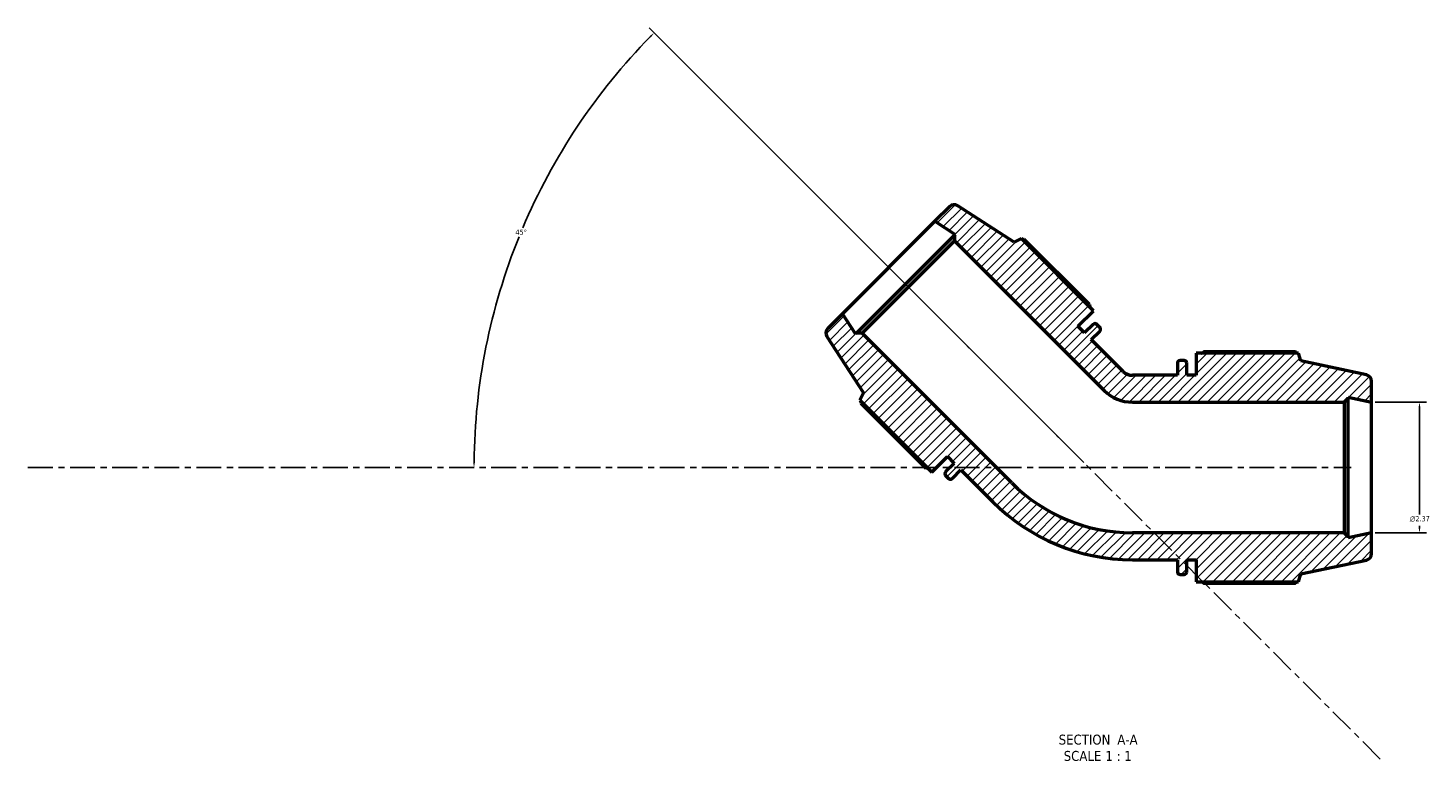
# Model space of a CAD drawing. Header units: inches. Extents: x 0.1 to 56.7, y -17.4 to 42.4.
# Tile 1 of 8: x 3 to 28.4, y -17.4 to -4.2. Entities that reach past the tile are written whole.
import ezdxf

# ---------------------------------------------------------------- set-up
doc = ezdxf.new("R2010")
doc.units = ezdxf.units.IN
doc.header["$MEASUREMENT"] = 0
doc.linetypes.add('CHAIN', pattern=[0.7087, 0.4724, -0.0591, 0.1181, -0.0591])
for name, color, linetype, lineweight in [('Centerline (ANSI)', 7, 'Continuous', 25), ('Dimension (ANSI)', 7, 'Continuous', 25), ('Hatch (ANSI)', 7, 'Continuous', 18), ('Symbol (ANSI)', 7, 'Continuous', 25), ('Visible (ANSI)', 7, 'Continuous', 50)]:
    doc.layers.add(name, color=color, linetype=linetype, lineweight=lineweight)
doc.styles.add('Label Text (ANSI)', font='tahoma.ttf')
doc.styles.add('Note Text (ANSI)', font='tahoma.ttf')
doc.dimstyles.new('Default (ANSI)', dxfattribs={"dimtxt": 0.094488, "dimasz": 0.098425, "dimexe": 0.125, "dimexo": 0.0625, "dimgap": 0.031496, "dimtad": 0, "dimtih": 1, "dimtoh": 1, "dimrnd": 1e-08, "dimzin": 4, "dimdsep": 46, "dimtxsty": 'Note Text (ANSI)', "dimcen": 0.09, "dimdle": 0.393701, "dimclrd": 256, "dimclre": 256, "dimclrt": 5, "dimadec": 0, "dimazin": 1, "dimtfac": 1, "dimtofl": 0, "dimtmove": 0, "dimatfit": 3, "dimfxl": 1, "dimtolj": 1, "dimtzin": 4, "dimlwd": -1, "dimlwe": -1, "dimarcsym": 0})

# ---------------------------------------------------------------- blocks, each defined once
blk = doc.blocks.new('*D7')
at = {"layer": 'Defpoints', "color": 0, "transparency": 16777216}
for p in [(12.611, -6.585), (3.046, -12.149), (22.203, -12.105), (22.248, -12.149)]:
    blk.add_point(p, dxfattribs=at)
at = {"layer": 'Dimension (ANSI)', "transparency": 16777216}
blk.add_line((22.159, -12.06), (14.291, -4.192), dxfattribs=at)
for start, end in [(135.5068, 157.055), (157.9436, 179.4932)]:
    blk.add_arc((22.248, -12.149), 11.127, start, end, dxfattribs=at)
for points in [[(14.299, -4.339), (14.322, -4.362), (14.379, -4.281)], [(11.137, -12.051), (11.104, -12.05), (11.12, -12.149)]]:
    blk.add_solid(points, dxfattribs=at)
at = {"layer": 'Dimension (ANSI)', "color": 5, "transparency": 16777216, "insert": (11.87, -7.842), "char_height": 0.0945, "attachment_point": 1, "style": 'Note Text (ANSI)'}
blk.add_mtext('\\A1;45°', dxfattribs=at)
blk = doc.blocks.new('*D8')
at = {"layer": 'Defpoints', "color": 0, "transparency": 16777216}
for p in [(27.368, -10.966), (27.368, -13.332), (28.234, -13.332)]:
    blk.add_point(p, dxfattribs=at)
at = {"layer": 'Dimension (ANSI)', "transparency": 16777216}
for p, q in [((27.43, -10.966), (28.359, -10.966)), ((28.234, -11.064), (28.234, -12.999)), ((27.43, -13.332), (28.359, -13.332)), ((28.234, -13.234), (28.234, -13.204))]:
    blk.add_line(p, q, dxfattribs=at)
for points in [[(28.217, -11.064), (28.25, -11.064), (28.234, -10.966)], [(28.217, -13.234), (28.25, -13.234), (28.234, -13.332)]]:
    blk.add_solid(points, dxfattribs=at)
at = {"layer": 'Dimension (ANSI)', "color": 5, "transparency": 16777216, "insert": (28.059, -13.03), "char_height": 0.09449, "attachment_point": 1, "style": 'Note Text (ANSI)'}
blk.add_mtext('\\A1;{\\fAIGDT|b0|i0;\\H0.0945;\\ln}\\fTahoma|b0|i0;\\H0.0945;2.37', dxfattribs=at)

msp = doc.modelspace()

# ---------------------------------------------------------------- hatches: boundary and pattern name
at = {"layer": 'Hatch (ANSI)'}
h = msp.add_hatch(dxfattribs=at)
h.set_pattern_fill('ANSI31', color=256, style=0)
edge = h.paths.add_edge_path()
edge.add_ellipse((19.814, -7.509), major_axis=(-0.0992, 0.0644), ratio=1, start_angle=270, end_angle=348)
edge.add_line((19.731, -7.425), (19.464, -7.692))
edge.add_line((19.464, -7.692), (19.83, -7.929))
edge.add_line((19.83, -7.929), (19.816, -7.943))
edge.add_line((19.816, -7.943), (19.816, -8.044))
edge.add_line((19.816, -8.044), (22.526, -10.754))
edge.add_ellipse((23.038, -10.242), major_axis=(0.512, -0.512), ratio=1, start_angle=270, end_angle=315)
edge.add_line((23.038, -10.966), (26.87, -10.966))
edge.add_line((26.87, -10.966), (26.941, -10.895))
edge.add_line((26.941, -10.895), (26.941, -10.875))
edge.add_line((26.941, -10.875), (27.368, -10.966))
edge.add_line((27.368, -10.966), (27.368, -10.588))
edge.add_ellipse((27.249, -10.588), major_axis=(0, 0.118), ratio=1, start_angle=270, end_angle=348)
edge.add_line((27.274, -10.473), (26.088, -10.22))
edge.add_line((26.088, -10.22), (26.042, -10.08))
edge.add_line((26.042, -10.08), (24.193, -10.08))
edge.add_line((24.193, -10.08), (24.193, -10.48))
edge.add_line((24.193, -10.48), (24.023, -10.48))
edge.add_line((24.023, -10.48), (24.023, -10.26))
edge.add_ellipse((23.975, -10.26), major_axis=(0, 0.0473), ratio=1, start_angle=270, end_angle=360)
edge.add_line((23.975, -10.213), (23.899, -10.213))
edge.add_ellipse((23.899, -10.26), major_axis=(-0.0473, 0), ratio=1, start_angle=270, end_angle=360)
edge.add_line((23.852, -10.26), (23.852, -10.48))
edge.add_line((23.852, -10.48), (23.038, -10.48))
edge.add_ellipse((23.038, -10.242), major_axis=(-0.238, 0), ratio=1, start_angle=45, end_angle=90, ccw=False)
edge.add_line((22.869, -10.41), (22.293, -9.834))
edge.add_line((22.293, -9.834), (22.449, -9.679))
edge.add_ellipse((22.415, -9.646), major_axis=(0.0335, 0.0335), ratio=1, start_angle=270, end_angle=360)
edge.add_line((22.449, -9.612), (22.395, -9.558))
edge.add_ellipse((22.361, -9.592), major_axis=(-0.0335, 0.0335), ratio=1, start_angle=270, end_angle=360)
edge.add_line((22.328, -9.558), (22.173, -9.714))
edge.add_line((22.173, -9.714), (22.052, -9.593))
edge.add_line((22.052, -9.593), (22.335, -9.31))
edge.add_line((22.335, -9.31), (21.028, -8.003))
edge.add_line((21.028, -8.003), (20.896, -8.07))
edge.add_line((20.896, -8.07), (19.879, -7.409))
edge = h.paths.add_edge_path()
edge.add_ellipse((17.608, -9.716), major_axis=(-0.0837, -0.0837), ratio=1, start_angle=270, end_angle=348)
edge.add_line((17.508, -9.78), (18.169, -10.797))
edge.add_line((18.169, -10.797), (18.102, -10.929))
edge.add_line((18.102, -10.929), (19.409, -12.236))
edge.add_line((19.409, -12.236), (19.692, -11.953))
edge.add_line((19.692, -11.953), (19.813, -12.074))
edge.add_line((19.813, -12.074), (19.657, -12.229))
edge.add_ellipse((19.691, -12.263), major_axis=(-0.0335, -0.0335), ratio=1, start_angle=270, end_angle=360)
edge.add_line((19.657, -12.296), (19.711, -12.35))
edge.add_ellipse((19.745, -12.316), major_axis=(0.0335, -0.0335), ratio=1, start_angle=270, end_angle=360)
edge.add_line((19.778, -12.35), (19.933, -12.194))
edge.add_line((19.933, -12.194), (20.509, -12.77))
edge.add_ellipse((23.038, -10.242), major_axis=(2.529, -2.529), ratio=1, start_angle=270, end_angle=315)
edge.add_line((23.038, -13.818), (23.852, -13.818))
edge.add_line((23.852, -13.818), (23.852, -14.037))
edge.add_ellipse((23.899, -14.037), major_axis=(0, -0.0473), ratio=1, start_angle=270, end_angle=360)
edge.add_line((23.899, -14.085), (23.975, -14.085))
edge.add_ellipse((23.975, -14.037), major_axis=(0.0473, 0), ratio=1, start_angle=270, end_angle=360)
edge.add_line((24.023, -14.037), (24.023, -13.818))
edge.add_line((24.023, -13.818), (24.193, -13.818))
edge.add_line((24.193, -13.818), (24.193, -14.218))
edge.add_line((24.193, -14.218), (26.042, -14.218))
edge.add_line((26.042, -14.218), (26.088, -14.077))
edge.add_line((26.088, -14.077), (27.274, -13.825))
edge.add_ellipse((27.249, -13.709), major_axis=(0.116, 0.025), ratio=1, start_angle=270, end_angle=348)
edge.add_line((27.368, -13.709), (27.368, -13.332))
edge.add_line((27.368, -13.332), (26.941, -13.423))
edge.add_line((26.941, -13.423), (26.941, -13.403))
edge.add_line((26.941, -13.403), (26.87, -13.332))
edge.add_line((26.87, -13.332), (23.038, -13.332))
edge.add_ellipse((23.038, -10.242), major_axis=(-3.09, 0), ratio=1, start_angle=45, end_angle=90, ccw=False)
edge.add_line((20.853, -12.427), (18.143, -9.717))
edge.add_line((18.143, -9.717), (18.042, -9.717))
edge.add_line((18.042, -9.717), (18.028, -9.731))
edge.add_line((18.028, -9.731), (17.791, -9.365))
edge.add_line((17.791, -9.365), (17.524, -9.632))

# ---------------------------------------------------------------- linework, layer by layer
at = {"layer": 'Centerline (ANSI)', "linetype": 'CHAIN', "ltscale": 0.952448}
for p, q in [((27.525, -17.427), (18.891, -8.792)), ((3.046, -12.149), (26.995, -12.149))]:
    msp.add_line(p, q, dxfattribs=at)
at = {"layer": 'Visible (ANSI)'}
for p, q in [((19.731, -7.425), (19.464, -7.692)), ((20.896, -8.07), (19.879, -7.409)), ((19.464, -7.692), (17.791, -9.365)), ((19.464, -7.692), (19.83, -7.929)), ((19.816, -7.943), (18.042, -9.717)), ((18.143, -9.717), (19.816, -8.044)), ((19.83, -7.929), (19.816, -7.943)), ((19.816, -7.943), (19.816, -8.044)), ((19.816, -8.044), (22.526, -10.754)), ((21.028, -8.003), (20.896, -8.07)), ((22.335, -9.31), (21.028, -8.003)), ((22.258, -9.198), (21.081, -8.021)), ((17.791, -9.365), (17.524, -9.632)), ((18.028, -9.731), (17.791, -9.365)), ((22.052, -9.593), (22.335, -9.31)), ((22.173, -9.714), (22.052, -9.593)), ((22.328, -9.558), (22.173, -9.714)), ((22.449, -9.612), (22.395, -9.558)), ((17.508, -9.78), (18.169, -10.797)), ((18.042, -9.717), (18.028, -9.731)), ((18.143, -9.717), (18.042, -9.717)), ((20.853, -12.427), (18.143, -9.717)), ((22.293, -9.834), (22.449, -9.679)), ((22.869, -10.41), (22.293, -9.834)), ((26.042, -10.08), (24.193, -10.08)), ((24.193, -10.08), (24.193, -10.48)), ((25.991, -10.055), (24.327, -10.055)), ((26.088, -10.22), (26.042, -10.08)), ((23.852, -10.26), (23.852, -10.48)), ((23.975, -10.213), (23.899, -10.213)), ((24.023, -10.48), (24.023, -10.26)), ((27.274, -10.473), (26.088, -10.22)), ((23.852, -10.48), (23.038, -10.48)), ((24.193, -10.48), (24.023, -10.48)), ((27.368, -10.966), (27.368, -10.588)), ((18.169, -10.797), (18.102, -10.929)), ((26.87, -10.966), (26.941, -10.895)), ((26.941, -10.895), (26.941, -10.875)), ((26.941, -10.875), (27.368, -10.966)), ((26.941, -13.403), (26.941, -10.895)), ((18.102, -10.929), (19.409, -12.236)), ((18.12, -10.982), (19.297, -12.159)), ((23.038, -10.966), (26.87, -10.966)), ((26.87, -10.966), (26.87, -13.332)), ((27.368, -13.332), (27.368, -10.966)), ((19.409, -12.236), (19.692, -11.953)), ((19.813, -12.074), (19.657, -12.229)), ((19.692, -11.953), (19.813, -12.074)), ((19.657, -12.296), (19.711, -12.35)), ((19.778, -12.35), (19.933, -12.194)), ((19.933, -12.194), (20.509, -12.77)), ((26.87, -13.332), (23.038, -13.332)), ((26.941, -13.403), (26.87, -13.332)), ((27.368, -13.332), (26.941, -13.423)), ((26.941, -13.423), (26.941, -13.403)), ((27.368, -13.709), (27.368, -13.332)), ((23.038, -13.818), (23.852, -13.818)), ((23.852, -13.818), (23.852, -14.037)), ((24.023, -14.037), (24.023, -13.818)), ((24.023, -13.818), (24.193, -13.818)), ((24.193, -13.818), (24.193, -14.218)), ((26.088, -14.077), (27.274, -13.825)), ((23.899, -14.085), (23.975, -14.085)), ((26.042, -14.218), (26.088, -14.077)), ((24.193, -14.218), (26.042, -14.218)), ((24.327, -14.242), (25.991, -14.242))]:
    msp.add_line(p, q, dxfattribs=at)
for centre, radius, start, end in [((19.814, -7.509), 0.118, 57, 135), ((22.361, -9.592), 0.0473, 45, 135), ((22.415, -9.646), 0.0473, 315, 45), ((17.608, -9.716), 0.118, 135, 213), ((23.899, -10.26), 0.0473, 90, 180), ((23.975, -10.26), 0.0473, 0, 90), ((23.038, -10.242), 0.238, 225, 270), ((27.249, -10.588), 0.118, 0, 78), ((23.038, -10.242), 0.724, 225, 270), ((19.691, -12.263), 0.0473, 135, 225), ((19.745, -12.316), 0.0473, 225, 315), ((23.038, -10.242), 3.09, 225, 270), ((23.038, -10.242), 3.576, 225, 270), ((27.249, -13.709), 0.118, 282, 0), ((23.899, -14.037), 0.0473, 180, 270), ((23.975, -14.037), 0.0473, 270, 0)]:
    msp.add_arc(centre, radius, start, end, dxfattribs=at)
for points, weights in [([(21.081, -8.021), (21.068, -8.026), (21.055, -8.03)], [2.74138513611, 2.75587287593, 2.77002672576]), ([(22.258, -9.198), (22.263, -9.221), (22.268, -9.243)], [1.01816100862, 1.01641564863, 1.01452295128]), ([(24.288, -10.08), (24.307, -10.068), (24.327, -10.055)], [1.01095468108, 1.01288956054, 1.01467779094]), ([(26.004, -10.08), (25.998, -10.068), (25.991, -10.055)], [1.00114624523, 1.00064708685, 1]), ([(18.128, -10.956), (18.124, -10.969), (18.12, -10.982)], [2.75822925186, 2.74413568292, 2.72970964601]), ([(19.342, -12.169), (19.32, -12.164), (19.297, -12.159)], [1.01452295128, 1.01641564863, 1.01816100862]), ([(24.327, -14.242), (24.307, -14.23), (24.288, -14.218)], [1.01467779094, 1.01288956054, 1.01095468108]), ([(25.991, -14.242), (25.998, -14.23), (26.004, -14.218)], [1, 1.00064708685, 1.00114624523])]:
    msp.add_rational_spline(points, weights, degree=2, dxfattribs=at)

# ---------------------------------------------------------------- texts
at = {"layer": 'Symbol (ANSI)', "char_height": 0.18, "attachment_point": 7, "style": 'Label Text (ANSI)'}
for s, insert in [('SECTION', (21.703, -17.169)), (' A-A', (22.697, -17.165)), ('SCALE', (21.794, -17.464)), (' 1 : 1', (22.482, -17.461))]:
    msp.add_mtext(s, dxfattribs=dict(at, insert=insert))

# ---------------------------------------------------------------- dimensions: what is measured, and where the dimension line sits
at = {"layer": 'Dimension (ANSI)'}
dim = msp.add_angular_dim_3p(base=(12.6111, -6.5852), center=(22.2477, -12.1489), p1=(22.2035, -12.1047), p2=(3.0462, -12.1489), dimstyle='Default (ANSI)', override={"dimgap": 0.031496, "dimse2": 1, "dimadec": 0, "dimtol": 0, "dimlim": 0, "dimtp": 0, "dimtm": 0, "dimtdec": 0}, dxfattribs=at)
dim.commit()
dim.dimension.update_dxf_attribs({"geometry": '*D7', "text_midpoint": (11.9674, -7.8906), "dimtype": 165})
dim = msp.add_linear_dim(base=(28.234, -13.332), p1=(27.368, -10.966), p2=(27.368, -13.332), angle=90, text='{\\fAIGDT|b0|i0;\\H0.0945;\\ln}\\fTahoma|b0|i0;\\H0.0945;<>', dimstyle='Default (ANSI)', override={"dimgap": 0.031496, "dimdec": 2, "dimtol": 0, "dimlim": 0, "dimtp": 0, "dimtm": 0, "dimtdec": 2, "dimatfit": 1}, dxfattribs=at)
dim.commit()
dim.dimension.update_dxf_attribs({"geometry": '*D8', "text_midpoint": (28.234, -13.101), "dimtype": 160})

doc.saveas('drawing.dxf')
